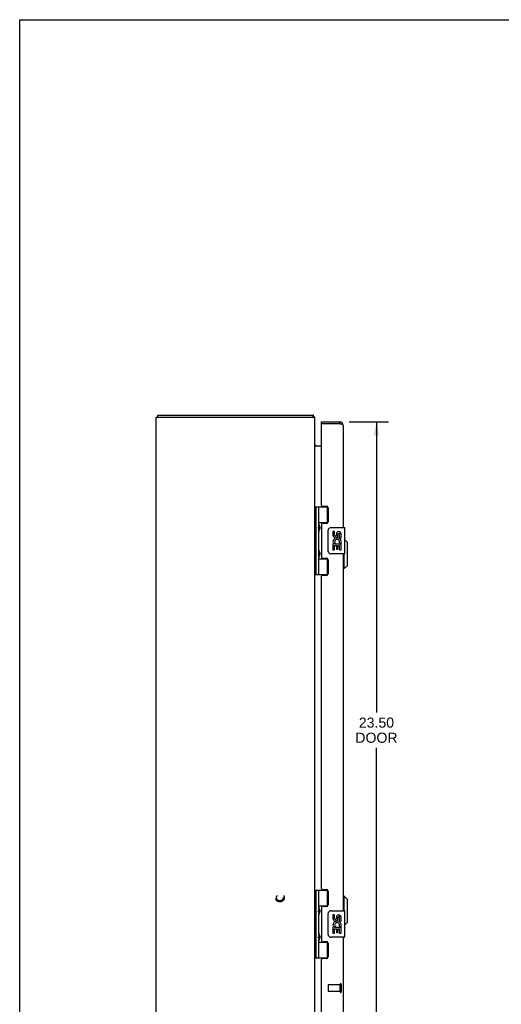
# Model space of a CAD drawing. Header units: inches. Extents: x 0 to 86.4, y 0 to 55.9.
# Tile 2 of 4: x 0 to 18.2, y 18.7 to 55.9. Entities that reach past the tile are written whole.
import ezdxf

# ---------------------------------------------------------------- set-up
doc = ezdxf.new("R2010")
doc.units = ezdxf.units.IN
doc.header["$LTSCALE"] = 4.754237
doc.header["$MEASUREMENT"] = 0
doc.linetypes.add('HIDDEN', pattern=[0.2, 0.1, -0.1])
doc.layers.get('0').update_dxf_attribs({"linetype": 'CONTINUOUS'})
for name, color, linetype in [('02___PRT_ALL_AXES', 7, 'CONTINUOUS'), ('DEFAULT_2', 8, 'HIDDEN'), ('DIMENSIONS', 7, 'CONTINUOUS')]:
    doc.layers.add(name, color=color, linetype=linetype)
doc.styles.get("Standard").update_dxf_attribs({"font": 'arial.ttf'})
doc.dimstyles.new('DIMSTYLE_1', dxfattribs={"dimtxt": 0.381356, "dimasz": 0.508475, "dimexe": 0.09, "dimexo": 0.07, "dimgap": 0.0375, "dimtad": 0, "dimtih": 1, "dimtoh": 1, "dimzin": 4, "dimdsep": 46, "dimtxsty": 'Standard', "dimblk": '_FILLED', "dimblk1": '_FILLED', "dimblk2": '_FILLED', "dimcen": 0.09, "dimazin": 1, "dimtfac": 1, "dimtofl": 0, "dimtmove": 0, "dimatfit": 3, "dimldrblk": '_FILLED', "dimfxl": 1, "dimtolj": 1, "dimtzin": 4, "dimarcsym": 0})

# ---------------------------------------------------------------- blocks, each defined once
blk = doc.blocks.new('_FILLED')
at = {"color": 0, "linetype": 'ByBlock'}
blk.add_solid([(0, 0), (-1, 0.2), (-1, -0.2)], dxfattribs=at)
blk = doc.blocks.new('*D4')
at = {"layer": 'DIMENSIONS', "color": 2, "linetype": 'Continuous'}
for p, q in [((12.459, 40.718), (13.951, 40.718)), ((13.493, 40.718), (13.493, 29.72)), ((13.493, 17.218), (13.493, 28.385)), ((12.459, 17.218), (13.951, 17.218))]:
    blk.add_line(p, q, dxfattribs=at)
at = {"layer": 'DIMENSIONS', "color": 2, "linetype": 'Continuous', "xscale": 0.5084745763, "yscale": 0.5084745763, "zscale": 0.5084745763}
for p, rotation in [((13.493, 40.718), 90), ((13.493, 17.218), 270)]:
    blk.add_blockref('_FILLED', p, dxfattribs=dict(at, rotation=rotation))
at = {"layer": 'DIMENSIONS', "color": 2, "linetype": 'Continuous', "insert": (13.493, 29.529), "char_height": 0.3814, "width": 1.59631, "attachment_point": 2, "line_spacing_factor": 0.9}
blk.add_mtext('23.50\\PDOOR', dxfattribs=at)

msp = doc.modelspace()

# ---------------------------------------------------------------- linework, layer by layer
at = {"color": 7, "linetype": 'Continuous'}
for p, q in [((0, 0), (0, 55.932)), ((0, 55.932), (86.441, 55.932)), ((5.228, 40.893), (5.228, 40.968)), ((11.102, 40.893), (11.102, 40.968)), ((11.124, 40.925), (11.102, 40.904)), ((11.413, 40.643), (11.413, 40.718)), ((11.428, 40.643), (11.413, 40.643)), ((12.103, 40.718), (12.103, 40.643)), ((11.17, 34.939), (11.17, 37.498)), ((11.17, 37.498), (11.655, 37.498)), ((11.21, 34.939), (11.21, 37.498)), ((11.308, 36.801), (11.308, 37.498)), ((11.623, 37.498), (11.623, 36.907)), ((11.308, 36.907), (11.655, 36.907)), ((11.597, 36.898), (11.649, 36.898)), ((11.165, 36.839), (11.17, 36.84)), ((11.165, 36.581), (11.17, 36.58)), ((11.308, 35.817), (11.308, 36.62)), ((11.32, 36.611), (11.318, 36.607)), ((11.32, 36.808), (11.322, 36.804)), ((11.321, 36.614), (11.32, 36.611)), ((11.322, 36.618), (11.321, 36.614)), ((11.322, 36.804), (11.323, 36.801)), ((11.324, 36.622), (11.322, 36.618)), ((11.323, 36.801), (11.325, 36.797)), ((11.324, 36.781), (11.324, 36.78)), ((11.324, 36.781), (11.324, 36.781)), ((11.324, 36.78), (11.324, 36.64)), ((11.324, 36.64), (11.324, 36.64)), ((11.324, 36.64), (11.324, 36.639)), ((11.326, 36.627), (11.324, 36.622)), ((11.325, 36.797), (11.331, 36.781)), ((11.331, 36.64), (11.326, 36.627)), ((11.331, 36.781), (11.333, 36.777)), ((11.333, 36.644), (11.331, 36.64)), ((11.333, 36.777), (11.335, 36.772)), ((11.335, 36.648), (11.333, 36.644)), ((11.336, 36.652), (11.335, 36.648)), ((11.673, 35.818), (11.673, 36.618)), ((11.773, 36.718), (12.283, 36.718)), ((12.298, 35.733), (12.298, 36.703)), ((12.396, 36.151), (12.298, 36.248)), ((12.396, 35.284), (12.396, 36.151)), ((11.165, 35.855), (11.17, 35.856)), ((11.32, 35.824), (11.322, 35.82)), ((11.322, 35.82), (11.323, 35.816)), ((11.323, 35.816), (11.325, 35.813)), ((11.324, 35.796), (11.324, 35.797)), ((11.324, 35.796), (11.324, 35.656)), ((11.325, 35.813), (11.331, 35.797)), ((11.331, 35.797), (11.333, 35.792)), ((11.333, 35.792), (11.335, 35.788)), ((11.165, 35.597), (11.17, 35.596)), ((11.308, 34.939), (11.308, 35.635)), ((11.308, 35.529), (11.655, 35.529)), ((11.32, 35.626), (11.318, 35.623)), ((11.321, 35.63), (11.32, 35.626)), ((11.322, 35.634), (11.321, 35.63)), ((11.324, 35.637), (11.322, 35.634)), ((11.324, 35.655), (11.324, 35.656)), ((11.324, 35.655), (11.324, 35.655)), ((11.326, 35.643), (11.324, 35.637)), ((11.331, 35.655), (11.326, 35.643)), ((11.333, 35.66), (11.331, 35.655)), ((11.335, 35.664), (11.333, 35.66)), ((11.336, 35.668), (11.335, 35.664)), ((11.649, 35.538), (11.597, 35.538)), ((11.623, 35.529), (11.623, 34.939)), ((12.283, 35.718), (11.773, 35.718)), ((12.278, 35.166), (12.278, 35.718)), ((12.278, 35.166), (12.238, 35.166)), ((12.396, 35.284), (12.278, 35.166)), ((11.17, 34.939), (11.655, 34.939)), ((11.17, 22.998), (11.655, 22.998)), ((11.17, 20.439), (11.17, 22.998)), ((11.21, 20.439), (11.21, 22.998)), ((11.308, 22.301), (11.308, 22.998)), ((11.623, 22.998), (11.623, 22.407)), ((12.278, 22.769), (12.238, 22.769)), ((12.396, 22.651), (12.278, 22.769)), ((12.278, 22.218), (12.278, 22.769)), ((11.308, 22.407), (11.655, 22.407)), ((11.597, 22.398), (11.649, 22.398)), ((12.396, 21.784), (12.396, 22.651)), ((11.165, 22.339), (11.17, 22.34)), ((11.165, 22.081), (11.17, 22.08)), ((11.308, 21.317), (11.308, 22.12)), ((11.32, 22.111), (11.318, 22.107)), ((11.32, 22.308), (11.322, 22.304)), ((11.321, 22.114), (11.32, 22.111)), ((11.322, 22.118), (11.321, 22.114)), ((11.322, 22.304), (11.323, 22.301)), ((11.324, 22.122), (11.322, 22.118)), ((11.323, 22.301), (11.325, 22.297)), ((11.324, 22.281), (11.324, 22.281)), ((11.324, 22.281), (11.324, 22.14)), ((11.324, 22.14), (11.324, 22.14)), ((11.324, 22.139), (11.324, 22.14)), ((11.326, 22.127), (11.324, 22.122)), ((11.325, 22.297), (11.331, 22.281)), ((11.331, 22.14), (11.326, 22.127)), ((11.331, 22.281), (11.333, 22.277)), ((11.333, 22.144), (11.331, 22.14)), ((11.333, 22.277), (11.335, 22.272)), ((11.335, 22.148), (11.333, 22.144)), ((11.336, 22.152), (11.335, 22.148)), ((11.673, 21.318), (11.673, 22.118)), ((11.773, 22.218), (12.283, 22.218)), ((12.298, 21.233), (12.298, 22.203)), ((12.396, 21.784), (12.298, 21.687)), ((11.165, 21.355), (11.17, 21.356)), ((11.32, 21.324), (11.322, 21.32)), ((11.322, 21.32), (11.323, 21.316)), ((11.323, 21.316), (11.325, 21.313)), ((11.324, 21.297), (11.324, 21.296)), ((11.324, 21.296), (11.324, 21.156)), ((11.325, 21.313), (11.331, 21.297)), ((11.331, 21.297), (11.333, 21.292)), ((11.333, 21.292), (11.335, 21.288)), ((11.165, 21.097), (11.17, 21.096)), ((11.308, 20.439), (11.308, 21.135)), ((11.308, 21.029), (11.655, 21.029)), ((11.32, 21.128), (11.319, 21.125)), ((11.322, 21.132), (11.32, 21.128)), ((11.323, 21.135), (11.322, 21.132)), ((11.325, 21.141), (11.323, 21.135)), ((11.324, 21.156), (11.324, 21.155)), ((11.324, 21.155), (11.324, 21.155)), ((11.324, 21.155), (11.324, 21.155)), ((11.331, 21.155), (11.325, 21.141)), ((11.333, 21.16), (11.331, 21.155)), ((11.335, 21.164), (11.333, 21.16)), ((11.336, 21.168), (11.335, 21.164)), ((11.649, 21.038), (11.597, 21.038)), ((11.623, 21.029), (11.623, 20.439)), ((12.283, 21.218), (11.773, 21.218)), ((11.17, 20.439), (11.655, 20.439))]:
    msp.add_line(p, q, dxfattribs=at)
at = {"color": 3, "linetype": 'Continuous'}
for p, q in [((5.165, 17.043), (5.165, 40.893)), ((5.165, 40.893), (11.165, 40.893)), ((5.228, 40.968), (11.102, 40.968)), ((11.114, 40.945), (11.113, 40.952)), ((11.165, 17.043), (11.165, 40.893)), ((11.413, 40.718), (12.103, 40.718)), ((11.413, 37.56), (11.413, 40.628)), ((12.103, 40.643), (11.428, 40.643)), ((12.238, 40.583), (12.238, 36.718)), ((11.413, 39.793), (11.181, 39.793)), ((11.444, 37.529), (11.6, 37.529)), ((11.663, 37.466), (11.663, 36.939)), ((11.413, 36.845), (11.413, 35.592)), ((11.6, 36.876), (11.444, 36.876)), ((11.444, 35.561), (11.6, 35.561)), ((11.663, 35.498), (11.663, 34.971)), ((12.238, 35.718), (12.238, 22.218)), ((11.413, 23.06), (11.413, 34.877)), ((11.6, 34.908), (11.444, 34.908)), ((11.444, 23.029), (11.6, 23.029)), ((11.663, 22.966), (11.663, 22.439)), ((11.6, 22.376), (11.444, 22.376)), ((11.413, 22.345), (11.413, 21.092)), ((11.444, 21.061), (11.6, 21.061)), ((11.663, 20.998), (11.663, 20.471)), ((12.238, 21.218), (12.238, 17.353)), ((11.413, 17.308), (11.413, 20.377)), ((11.6, 20.408), (11.444, 20.408))]:
    msp.add_line(p, q, dxfattribs=at)
for points in [[(11.113, 40.952), (11.112, 40.954), (11.111, 40.956), (11.111, 40.957), (11.11, 40.959), (11.11, 40.961), (11.109, 40.962), (11.109, 40.963), (11.108, 40.964), (11.107, 40.965), (11.107, 40.966), (11.106, 40.967), (11.105, 40.967), (11.105, 40.968), (11.104, 40.968), (11.103, 40.968), (11.102, 40.968)], [(11.124, 40.925), (11.123, 40.926), (11.122, 40.927), (11.121, 40.929), (11.12, 40.93), (11.119, 40.932), (11.118, 40.934), (11.117, 40.936), (11.116, 40.939), (11.116, 40.941), (11.115, 40.943), (11.114, 40.945)], [(12.238, 40.583), (12.238, 40.585), (12.237, 40.588), (12.236, 40.59), (12.234, 40.592), (12.232, 40.595), (12.23, 40.597), (12.226, 40.599), (12.223, 40.602), (12.219, 40.604), (12.214, 40.606), (12.21, 40.608), (12.204, 40.611), (12.199, 40.613), (12.193, 40.615), (12.187, 40.618), (12.18, 40.62), (12.173, 40.622), (12.166, 40.625), (12.159, 40.627), (12.151, 40.629), (12.144, 40.632), (12.136, 40.634), (12.128, 40.636), (12.12, 40.638), (12.103, 40.643)], [(11.174, 39.809), (11.171, 39.811), (11.17, 39.812), (11.169, 39.813), (11.168, 39.814), (11.167, 39.816), (11.167, 39.817), (11.166, 39.818), (11.166, 39.819), (11.165, 39.82), (11.165, 39.821)], [(11.181, 39.819), (11.181, 39.819), (11.181, 39.819), (11.181, 39.818), (11.181, 39.818), (11.181, 39.817), (11.181, 39.816), (11.18, 39.816), (11.179, 39.815), (11.179, 39.813), (11.178, 39.812), (11.177, 39.811), (11.176, 39.81), (11.174, 39.808)], [(11.181, 39.793), (11.181, 39.794), (11.181, 39.795), (11.181, 39.796), (11.181, 39.797), (11.181, 39.799), (11.18, 39.8), (11.18, 39.801), (11.179, 39.803), (11.178, 39.804), (11.177, 39.805), (11.176, 39.806), (11.175, 39.807), (11.174, 39.809)]]:
    msp.add_lwpolyline(points, dxfattribs=at)
at = {"color": 7, "linetype": 'Continuous'}
for points in [[(11.308, 36.856), (11.308, 36.855), (11.308, 36.854), (11.308, 36.853), (11.308, 36.852), (11.308, 36.851), (11.309, 36.85), (11.309, 36.849), (11.309, 36.848), (11.309, 36.847), (11.309, 36.846), (11.309, 36.845), (11.309, 36.844), (11.31, 36.842), (11.31, 36.841), (11.31, 36.84), (11.31, 36.839), (11.311, 36.838), (11.311, 36.836), (11.311, 36.835), (11.312, 36.834), (11.312, 36.833), (11.312, 36.831), (11.313, 36.83), (11.313, 36.828), (11.314, 36.827), (11.314, 36.826), (11.314, 36.824), (11.315, 36.823), (11.316, 36.821), (11.316, 36.82), (11.317, 36.818), (11.317, 36.816), (11.318, 36.815), (11.318, 36.813), (11.319, 36.811), (11.32, 36.808)], [(11.318, 36.607), (11.318, 36.606), (11.317, 36.604), (11.317, 36.602), (11.316, 36.601), (11.316, 36.599), (11.315, 36.598), (11.314, 36.596), (11.314, 36.595), (11.314, 36.593), (11.313, 36.592), (11.313, 36.591), (11.312, 36.589), (11.312, 36.588), (11.312, 36.586), (11.311, 36.585), (11.311, 36.584), (11.311, 36.583), (11.31, 36.581), (11.31, 36.58), (11.31, 36.579), (11.31, 36.578), (11.309, 36.577), (11.309, 36.576), (11.309, 36.575), (11.309, 36.573), (11.309, 36.572), (11.309, 36.571), (11.309, 36.57), (11.308, 36.569), (11.308, 36.568), (11.308, 36.567), (11.308, 36.566), (11.308, 36.565), (11.308, 36.565)], [(11.335, 36.772), (11.336, 36.768), (11.337, 36.766), (11.338, 36.764), (11.339, 36.762), (11.339, 36.76), (11.34, 36.758), (11.341, 36.756), (11.341, 36.754), (11.342, 36.752), (11.343, 36.75), (11.343, 36.749), (11.344, 36.747), (11.344, 36.745), (11.345, 36.743), (11.345, 36.742), (11.346, 36.74), (11.346, 36.739), (11.346, 36.737), (11.347, 36.736), (11.347, 36.734), (11.347, 36.733), (11.348, 36.731), (11.348, 36.73), (11.348, 36.728), (11.348, 36.727), (11.349, 36.726), (11.349, 36.724), (11.349, 36.723), (11.349, 36.722), (11.349, 36.72), (11.349, 36.719), (11.349, 36.718), (11.35, 36.716), (11.35, 36.715), (11.35, 36.714), (11.35, 36.713), (11.35, 36.711), (11.35, 36.71), (11.35, 36.709), (11.35, 36.708), (11.35, 36.706), (11.35, 36.705), (11.35, 36.704), (11.349, 36.703), (11.349, 36.701), (11.349, 36.7), (11.349, 36.699), (11.349, 36.697), (11.349, 36.696), (11.349, 36.695), (11.348, 36.693), (11.348, 36.692), (11.348, 36.691), (11.348, 36.689), (11.347, 36.688), (11.347, 36.686), (11.347, 36.685), (11.346, 36.683), (11.346, 36.682), (11.346, 36.68), (11.345, 36.679), (11.345, 36.677), (11.344, 36.675), (11.344, 36.673), (11.343, 36.672), (11.343, 36.67), (11.342, 36.668), (11.341, 36.666), (11.341, 36.664), (11.34, 36.662), (11.339, 36.66), (11.339, 36.658), (11.338, 36.656), (11.337, 36.654), (11.336, 36.652)], [(11.673, 36.618), (11.674, 36.624), (11.674, 36.631), (11.675, 36.637), (11.676, 36.643), (11.678, 36.649), (11.68, 36.654)], [(11.308, 35.872), (11.308, 35.871), (11.308, 35.87), (11.308, 35.869), (11.308, 35.868), (11.308, 35.867), (11.309, 35.866), (11.309, 35.865), (11.309, 35.864), (11.309, 35.863), (11.309, 35.862), (11.309, 35.861), (11.309, 35.859), (11.31, 35.858), (11.31, 35.857), (11.31, 35.856), (11.31, 35.855), (11.311, 35.853), (11.311, 35.852), (11.311, 35.851), (11.312, 35.85), (11.312, 35.848), (11.312, 35.847), (11.313, 35.846), (11.313, 35.844), (11.314, 35.843), (11.314, 35.841), (11.314, 35.84), (11.315, 35.838), (11.316, 35.837), (11.316, 35.835), (11.317, 35.834), (11.317, 35.832), (11.318, 35.83), (11.318, 35.829), (11.319, 35.827), (11.32, 35.824)], [(11.335, 35.788), (11.336, 35.784), (11.337, 35.782), (11.338, 35.78), (11.339, 35.778), (11.339, 35.776), (11.34, 35.774), (11.341, 35.772), (11.341, 35.77), (11.342, 35.768), (11.343, 35.766), (11.343, 35.764), (11.344, 35.763), (11.344, 35.761), (11.345, 35.759), (11.345, 35.758), (11.346, 35.756), (11.346, 35.754), (11.346, 35.753), (11.347, 35.751), (11.347, 35.75), (11.347, 35.748), (11.348, 35.747), (11.348, 35.745), (11.348, 35.744), (11.348, 35.743), (11.349, 35.741), (11.349, 35.74), (11.349, 35.739), (11.349, 35.737), (11.349, 35.736), (11.349, 35.735), (11.349, 35.733), (11.35, 35.732), (11.35, 35.731), (11.35, 35.73), (11.35, 35.728), (11.35, 35.727), (11.35, 35.726), (11.35, 35.725), (11.35, 35.723), (11.35, 35.722), (11.35, 35.721), (11.35, 35.72), (11.349, 35.718), (11.349, 35.717), (11.349, 35.716), (11.349, 35.715), (11.349, 35.713), (11.349, 35.712), (11.349, 35.711), (11.348, 35.709), (11.348, 35.708), (11.348, 35.706), (11.348, 35.705), (11.347, 35.704), (11.347, 35.702), (11.347, 35.701), (11.346, 35.699), (11.346, 35.697), (11.346, 35.696), (11.345, 35.694), (11.345, 35.693), (11.344, 35.691), (11.344, 35.689), (11.343, 35.687), (11.343, 35.686), (11.342, 35.684), (11.341, 35.682), (11.341, 35.68), (11.34, 35.678), (11.339, 35.676), (11.339, 35.674), (11.338, 35.672), (11.337, 35.67), (11.336, 35.668)], [(11.68, 35.782), (11.678, 35.788), (11.676, 35.793), (11.675, 35.799), (11.674, 35.806), (11.674, 35.812), (11.673, 35.818)], [(11.318, 35.623), (11.318, 35.621), (11.317, 35.62), (11.317, 35.618), (11.316, 35.617), (11.316, 35.615), (11.315, 35.613), (11.314, 35.612), (11.314, 35.611), (11.314, 35.609), (11.313, 35.608), (11.313, 35.606), (11.312, 35.605), (11.312, 35.604), (11.312, 35.602), (11.311, 35.601), (11.311, 35.6), (11.311, 35.598), (11.31, 35.597), (11.31, 35.596), (11.31, 35.595), (11.31, 35.594), (11.309, 35.592), (11.309, 35.591), (11.309, 35.59), (11.309, 35.589), (11.309, 35.588), (11.309, 35.587), (11.309, 35.586), (11.308, 35.585), (11.308, 35.584), (11.308, 35.583), (11.308, 35.582), (11.308, 35.581), (11.308, 35.58)], [(11.308, 22.356), (11.308, 22.355), (11.308, 22.354), (11.308, 22.353), (11.308, 22.352), (11.308, 22.351), (11.309, 22.35), (11.309, 22.349), (11.309, 22.348), (11.309, 22.347), (11.309, 22.346), (11.309, 22.345), (11.309, 22.344), (11.31, 22.342), (11.31, 22.341), (11.31, 22.34), (11.31, 22.339), (11.311, 22.338), (11.311, 22.336), (11.311, 22.335), (11.312, 22.334), (11.312, 22.333), (11.312, 22.331), (11.313, 22.33), (11.313, 22.328), (11.314, 22.327), (11.314, 22.326), (11.314, 22.324), (11.315, 22.323), (11.316, 22.321), (11.316, 22.32), (11.317, 22.318), (11.317, 22.316), (11.318, 22.315), (11.318, 22.313), (11.319, 22.311), (11.32, 22.308)], [(11.318, 22.107), (11.318, 22.106), (11.317, 22.104), (11.317, 22.102), (11.316, 22.101), (11.316, 22.099), (11.315, 22.098), (11.314, 22.096), (11.314, 22.095), (11.314, 22.093), (11.313, 22.092), (11.313, 22.091), (11.312, 22.089), (11.312, 22.088), (11.312, 22.086), (11.311, 22.085), (11.311, 22.084), (11.311, 22.083), (11.31, 22.081), (11.31, 22.08), (11.31, 22.079), (11.31, 22.078), (11.309, 22.077), (11.309, 22.076), (11.309, 22.075), (11.309, 22.073), (11.309, 22.072), (11.309, 22.071), (11.309, 22.07), (11.308, 22.069), (11.308, 22.068), (11.308, 22.067), (11.308, 22.066), (11.308, 22.065), (11.308, 22.065)], [(11.335, 22.272), (11.336, 22.268), (11.337, 22.266), (11.338, 22.264), (11.339, 22.262), (11.339, 22.26), (11.34, 22.258), (11.341, 22.256), (11.341, 22.254), (11.342, 22.252), (11.343, 22.25), (11.343, 22.249), (11.344, 22.247), (11.344, 22.245), (11.345, 22.243), (11.345, 22.242), (11.346, 22.24), (11.346, 22.239), (11.346, 22.237), (11.347, 22.236), (11.347, 22.234), (11.347, 22.233), (11.348, 22.231), (11.348, 22.23), (11.348, 22.228), (11.348, 22.227), (11.349, 22.226), (11.349, 22.224), (11.349, 22.223), (11.349, 22.222), (11.349, 22.22), (11.349, 22.219), (11.349, 22.218), (11.35, 22.216), (11.35, 22.215), (11.35, 22.214), (11.35, 22.213), (11.35, 22.211), (11.35, 22.21), (11.35, 22.209), (11.35, 22.208), (11.35, 22.206), (11.35, 22.205), (11.35, 22.204), (11.349, 22.203), (11.349, 22.201), (11.349, 22.2), (11.349, 22.199), (11.349, 22.197), (11.349, 22.196), (11.349, 22.195), (11.348, 22.193), (11.348, 22.192), (11.348, 22.191), (11.348, 22.189), (11.347, 22.188), (11.347, 22.186), (11.347, 22.185), (11.346, 22.183), (11.346, 22.182), (11.346, 22.18), (11.345, 22.179), (11.345, 22.177), (11.344, 22.175), (11.344, 22.173), (11.343, 22.172), (11.343, 22.17), (11.342, 22.168), (11.341, 22.166), (11.341, 22.164), (11.34, 22.162), (11.339, 22.16), (11.339, 22.158), (11.338, 22.156), (11.337, 22.154), (11.336, 22.152)], [(11.673, 22.118), (11.674, 22.124), (11.674, 22.131), (11.675, 22.137), (11.676, 22.143), (11.678, 22.149), (11.68, 22.154)], [(11.308, 21.372), (11.308, 21.371), (11.308, 21.37), (11.308, 21.369), (11.308, 21.368), (11.308, 21.367), (11.309, 21.366), (11.309, 21.365), (11.309, 21.364), (11.309, 21.363), (11.309, 21.362), (11.309, 21.361), (11.309, 21.359), (11.31, 21.358), (11.31, 21.357), (11.31, 21.356), (11.31, 21.355), (11.311, 21.353), (11.311, 21.352), (11.311, 21.351), (11.312, 21.35), (11.312, 21.348), (11.312, 21.347), (11.313, 21.346), (11.313, 21.344), (11.314, 21.343), (11.314, 21.341), (11.314, 21.34), (11.315, 21.338), (11.316, 21.337), (11.316, 21.335), (11.317, 21.334), (11.317, 21.332), (11.318, 21.33), (11.318, 21.329), (11.319, 21.327), (11.32, 21.324)], [(11.335, 21.288), (11.336, 21.284), (11.337, 21.282), (11.338, 21.28), (11.339, 21.278), (11.339, 21.276), (11.34, 21.274), (11.341, 21.272), (11.341, 21.27), (11.342, 21.268), (11.343, 21.266), (11.343, 21.264), (11.344, 21.263), (11.344, 21.261), (11.345, 21.259), (11.345, 21.258), (11.346, 21.256), (11.346, 21.254), (11.346, 21.253), (11.347, 21.251), (11.347, 21.25), (11.347, 21.248), (11.348, 21.247), (11.348, 21.245), (11.348, 21.244), (11.348, 21.243), (11.349, 21.241), (11.349, 21.24), (11.349, 21.239), (11.349, 21.237), (11.349, 21.236), (11.349, 21.235), (11.349, 21.233), (11.35, 21.232), (11.35, 21.231), (11.35, 21.23), (11.35, 21.228), (11.35, 21.227), (11.35, 21.226), (11.35, 21.225), (11.35, 21.223), (11.35, 21.222), (11.35, 21.221), (11.35, 21.22), (11.349, 21.218), (11.349, 21.217), (11.349, 21.216), (11.349, 21.215), (11.349, 21.213), (11.349, 21.212), (11.349, 21.211), (11.348, 21.209), (11.348, 21.208), (11.348, 21.206), (11.348, 21.205), (11.347, 21.204), (11.347, 21.202), (11.347, 21.201), (11.346, 21.199), (11.346, 21.197), (11.346, 21.196), (11.345, 21.194), (11.345, 21.193), (11.344, 21.191), (11.344, 21.189), (11.343, 21.187), (11.343, 21.186), (11.342, 21.184), (11.341, 21.182), (11.341, 21.18), (11.34, 21.178), (11.339, 21.176), (11.339, 21.174), (11.338, 21.172), (11.337, 21.17), (11.336, 21.168)], [(11.68, 21.282), (11.678, 21.288), (11.676, 21.293), (11.675, 21.299), (11.674, 21.306), (11.674, 21.312), (11.673, 21.318)], [(11.319, 21.125), (11.318, 21.123), (11.318, 21.121), (11.317, 21.12), (11.317, 21.118), (11.316, 21.117), (11.316, 21.115), (11.315, 21.113), (11.314, 21.112), (11.314, 21.111), (11.314, 21.109), (11.313, 21.108), (11.313, 21.106), (11.312, 21.105), (11.312, 21.104), (11.312, 21.102), (11.311, 21.101), (11.311, 21.1), (11.311, 21.098), (11.31, 21.097), (11.31, 21.096), (11.31, 21.095), (11.31, 21.094), (11.309, 21.092), (11.309, 21.091), (11.309, 21.09), (11.309, 21.089), (11.309, 21.088), (11.309, 21.087), (11.309, 21.086), (11.308, 21.085), (11.308, 21.084), (11.308, 21.083), (11.308, 21.082), (11.308, 21.081), (11.308, 21.08)]]:
    msp.add_lwpolyline(points, dxfattribs=at)
at = {"color": 3, "linetype": 'Continuous'}
for centre, radius, start, end in [((11.02, 40.823), 0.145, 28.8737, 44.6014), ((11.428, 40.628), 0.015, 90, 180), ((12.103, 40.583), 0.135, 0, 90), ((11.235, 39.863), 0.07, 180, 270), ((11.444, 37.56), 0.031, 180, 270), ((11.6, 37.466), 0.063, 0, 90), ((11.6, 36.939), 0.063, 270, 360), ((11.444, 36.845), 0.031, 90, 180), ((11.444, 35.592), 0.031, 180, 270), ((11.6, 35.498), 0.063, 0, 90), ((11.444, 34.877), 0.031, 90, 180), ((11.6, 34.971), 0.063, 270, 360), ((11.444, 23.06), 0.031, 180, 270), ((11.6, 22.966), 0.063, 0, 90), ((11.444, 22.345), 0.031, 90, 180), ((11.6, 22.439), 0.063, 270, 360), ((11.444, 21.092), 0.031, 180, 270), ((11.6, 20.998), 0.063, 0, 90), ((11.444, 20.377), 0.031, 90, 180), ((11.6, 20.471), 0.063, 270, 360)]:
    msp.add_arc(centre, radius, start, end, dxfattribs=at)
at = {"color": 7, "linetype": 'Continuous'}
for centre, radius, start, end in [((12.103, 40.583), 0.06, 58.1737, 90), ((11.234, 36.78), 0.09, 0.672, 34.9249), ((11.234, 36.64), 0.09, 325.0751, 359.328), ((11.773, 36.618), 0.1, 90, 158.8004), ((12.283, 36.703), 0.015, 0, 90), ((11.234, 35.796), 0.09, 0.672, 34.9249), ((11.773, 35.818), 0.1, 201.205, 270), ((11.234, 35.656), 0.09, 325.0751, 359.328), ((12.283, 35.733), 0.015, 270, 360), ((11.234, 22.28), 0.09, 0.672, 34.9249), ((11.234, 22.14), 0.09, 325.0751, 359.328), ((11.773, 22.118), 0.1, 90, 158.8004), ((12.283, 22.203), 0.015, 0, 90), ((11.234, 21.296), 0.09, 0.672, 34.9249), ((11.773, 21.318), 0.1, 201.205, 270), ((11.234, 21.156), 0.09, 325.0751, 359.328), ((12.283, 21.233), 0.015, 270, 360)]:
    msp.add_arc(centre, radius, start, end, dxfattribs=at)
for centre in [(11.403, 36.71), (11.403, 35.726), (11.403, 22.21), (11.403, 21.226)]:
    msp.add_ellipse(centre, major_axis=(0, 0.188), ratio=0.57735, start_param=1.066602, end_param=2.074991, dxfattribs=at)
at = {"layer": '02___PRT_ALL_AXES', "color": 7, "linetype": 'Continuous'}
for p, q in [((11.597, 36.898), (11.597, 36.876)), ((11.849, 36.564), (11.849, 36.428)), ((11.912, 36.564), (11.849, 36.564)), ((11.912, 36.428), (11.912, 36.564)), ((11.977, 36.49), (11.977, 36.421)), ((12.037, 36.428), (12.037, 36.47)), ((12.092, 36.139), (12.15, 36.114)), ((12.1, 36.333), (12.1, 36.47)), ((12.1, 36.333), (12.161, 36.333)), ((12.161, 36.333), (12.161, 36.49)), ((12.161, 36.15), (12.161, 36.203)), ((11.849, 36.103), (11.849, 35.872)), ((11.867, 36.103), (11.849, 36.103)), ((11.849, 35.872), (11.912, 35.872)), ((11.901, 36.103), (11.929, 36.122)), ((11.901, 36.103), (12.161, 36.103)), ((11.912, 35.872), (11.912, 36.04)), ((11.912, 36.04), (11.977, 36.04)), ((11.977, 36.04), (11.977, 35.904)), ((11.977, 35.904), (12.037, 35.904)), ((12.037, 35.904), (12.037, 36.04)), ((12.037, 36.04), (12.1, 36.04)), ((12.1, 35.872), (12.1, 36.04)), ((12.1, 35.872), (12.161, 35.872)), ((12.161, 35.872), (12.161, 36.103)), ((11.597, 35.561), (11.597, 35.538)), ((11.597, 22.398), (11.597, 22.376)), ((11.912, 22.064), (11.849, 22.064)), ((11.849, 22.064), (11.849, 21.928)), ((11.912, 21.928), (11.912, 22.064)), ((11.977, 21.99), (11.977, 21.921)), ((12.161, 21.833), (12.161, 21.99)), ((11.901, 21.603), (11.929, 21.622)), ((12.037, 21.928), (12.037, 21.97)), ((12.092, 21.639), (12.15, 21.614)), ((12.1, 21.833), (12.1, 21.97)), ((12.1, 21.833), (12.161, 21.833)), ((12.161, 21.65), (12.161, 21.703)), ((11.867, 21.603), (11.849, 21.603)), ((11.849, 21.603), (11.849, 21.372)), ((11.849, 21.372), (11.912, 21.372)), ((11.901, 21.603), (12.161, 21.603)), ((11.912, 21.54), (11.977, 21.54)), ((11.912, 21.372), (11.912, 21.54)), ((11.977, 21.54), (11.977, 21.404)), ((11.977, 21.404), (12.037, 21.404)), ((12.037, 21.54), (12.1, 21.54)), ((12.037, 21.404), (12.037, 21.54)), ((12.1, 21.372), (12.1, 21.54)), ((12.1, 21.372), (12.161, 21.372)), ((12.161, 21.372), (12.161, 21.603)), ((11.597, 21.061), (11.597, 21.038))]:
    msp.add_line(p, q, dxfattribs=at)
at = {"layer": '02___PRT_ALL_AXES', "color": 8, "linetype": 'HIDDEN'}
for p, q in [((12.12, 19.417), (11.673, 19.417)), ((12.12, 19.169), (12.12, 19.417)), ((12.12, 19.169), (11.673, 19.169))]:
    msp.add_line(p, q, dxfattribs=at)
msp.add_circle((9.84, 22.718), 0.124, dxfattribs=at)
at = {"layer": '02___PRT_ALL_AXES', "color": 7, "linetype": 'Continuous'}
for centre, radius, start, end in [((12.069, 36.47), 0.0943, 71.7267, 167.4338), ((12.069, 36.47), 0.0943, 12.5402, 71.701), ((12.003, 36.176), 0.154, 161.4199, 206.1963), ((11.943, 36.428), 0.0943, 180, 360), ((12.006, 36.176), 0.157, 9.7031, 161.8791), ((11.943, 36.428), 0.0314, 180, 261.2295), ((12.006, 36.176), 0.0943, 336.5966, 215.1122), ((11.942, 36.432), 0.0362, 263.4285, 341.7628), ((12.069, 36.47), 0.0314, 0, 180.0485), ((12.006, 36.176), 0.157, 336.5966, 350.2969), ((12.006, 36.176), 0.157, 205.737, 207.8532), ((12.069, 21.97), 0.0943, 71.7267, 167.4338), ((12.069, 21.97), 0.0314, 0, 180.0485), ((12.069, 21.97), 0.0943, 12.5402, 71.701), ((12.003, 21.676), 0.154, 161.4199, 206.1963), ((11.943, 21.928), 0.0943, 180, 360), ((12.006, 21.676), 0.157, 9.7031, 161.8791), ((12.006, 21.676), 0.157, 205.737, 207.8532), ((11.943, 21.928), 0.0314, 180, 261.2295), ((12.006, 21.676), 0.0943, 336.5966, 215.1122), ((11.942, 21.932), 0.0362, 263.4285, 341.7628), ((12.006, 21.676), 0.157, 336.5966, 350.2969)]:
    msp.add_arc(centre, radius, start, end, dxfattribs=at)
at = {"layer": 'DEFAULT_2', "color": 8, "linetype": 'HIDDEN'}
for p, q in [((11.663, 19.407), (11.663, 19.179)), ((12.12, 19.435), (12.12, 19.151)), ((12.163, 19.435), (12.163, 19.151))]:
    msp.add_line(p, q, dxfattribs=at)
for radius in [0.164, 0.124]:
    msp.add_circle((9.84, 22.718), radius, dxfattribs=at)
for centre, radius, start, end in [((11.673, 19.407), 0.01, 90, 180), ((12.142, 19.435), 0.0215, 0, 180), ((11.673, 19.179), 0.01, 180, 270), ((12.142, 19.151), 0.0215, 180, 360)]:
    msp.add_arc(centre, radius, start, end, dxfattribs=at)

# ---------------------------------------------------------------- dimensions: what is measured, and where the dimension line sits
at = {"layer": 'DIMENSIONS', "color": 2, "linetype": 'Continuous'}
dim = msp.add_linear_dim(base=(13.493, 17.218), p1=(12.389, 40.718), p2=(12.389, 17.218), angle=270, text='<>\\PDOOR', dimstyle='DIMSTYLE_1', dxfattribs=at)
dim.commit()
dim.dimension.update_dxf_attribs({"geometry": '*D4', "text_midpoint": (13.493, 29.053), "dimtype": 160})

doc.saveas('drawing.dxf')
